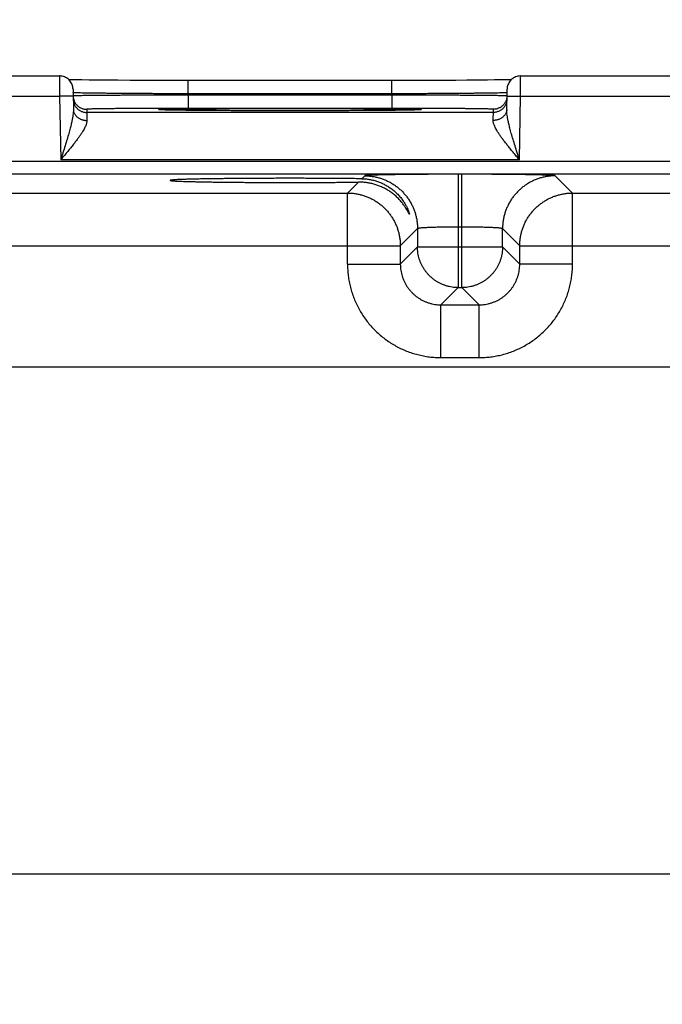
# Model space of a CAD drawing. Header units: inches. Extents: x 0 to 34, y 0 to 22.
# Tile 63 of 81: x 21.6 to 22.6, y 17.4 to 18.9. Entities that reach past the tile are written whole.
import ezdxf

# ---------------------------------------------------------------- set-up
doc = ezdxf.new("R2010")
doc.units = ezdxf.units.IN
doc.header["$LTSCALE"] = 1.87
doc.header["$MEASUREMENT"] = 0
doc.layers.get('0').update_dxf_attribs({"linetype": 'CONTINUOUS'})
doc.layers.add('DIMENSIONS', color=7, linetype='CONTINUOUS')
doc.styles.get("Standard").update_dxf_attribs({"font": 'txt', "width": 0.8})
doc.dimstyles.new('DIMSTYLE_1', dxfattribs={"dimtxt": 0.125, "dimasz": 0.18, "dimexe": 0.18, "dimexo": 0.0625, "dimgap": 0.09, "dimtad": 0, "dimtih": 1, "dimtoh": 1, "dimdec": 3, "dimzin": 4, "dimdsep": 46, "dimtxsty": 'STANDARD', "dimblk": '_FILLED', "dimblk1": '_FILLED', "dimblk2": '_FILLED', "dimcen": 0.09, "dimadec": 0, "dimazin": 0, "dimtp": 0.01, "dimtm": 0.01, "dimtfac": 1, "dimtdec": 3, "dimtofl": 0, "dimtmove": 0, "dimatfit": 3, "dimldrblk": '_FILLED', "dimfxl": 1, "dimtolj": 1, "dimtzin": 4, "dimarcsym": 0})

# ---------------------------------------------------------------- blocks, each defined once
blk = doc.blocks.new('_FILLED')
at = {"color": 0, "linetype": 'BYBLOCK'}
blk.add_solid([(0, 0), (-1, 0.1736), (-1, -0.1736)], dxfattribs=at)
blk = doc.blocks.new('*D12')
at = {"layer": 'DIMENSIONS', "color": 2, "linetype": 'CONTINUOUS'}
for p, q in [((17.3743, 17.4191), (17.3743, 20.4151)), ((23.8743, 17.4191), (23.8743, 20.4151)), ((17.3743, 20.2901), (19.9587, 20.2901)), ((23.8743, 20.2901), (21.4087, 20.2901))]:
    blk.add_line(p, q, dxfattribs=at)
at = {"layer": 'DIMENSIONS', "color": 2, "linetype": 'CONTINUOUS', "xscale": 0.18, "yscale": 0.18, "zscale": 0.18, "rotation": 180}
blk.add_blockref('_FILLED', (17.3743, 20.2901), dxfattribs=at)
at = {"layer": 'DIMENSIONS', "color": 2, "linetype": 'CONTINUOUS', "xscale": 0.18, "yscale": 0.18, "zscale": 0.18}
blk.add_blockref('_FILLED', (23.8743, 20.2901), dxfattribs=at)
at = {"layer": 'DIMENSIONS', "color": 2, "linetype": 'CONTINUOUS', "width": 0.8}
for s, p in [('6.500', (20.0212, 20.2276)), ('[', (20.6462, 20.2276)), ('165.1', (20.7462, 20.2276)), (']', (21.2462, 20.2276))]:
    blk.add_text(s, height=0.125, dxfattribs=at).set_placement(p)

msp = doc.modelspace()

# ---------------------------------------------------------------- linework, layer by layer
at = {"color": 7, "linetype": 'CONTINUOUS'}
for p, q in [((21.4208, 18.7898), (21.6698, 18.7898)), ((21.687, 18.7841), (21.6837, 18.7842)), ((21.6939, 18.784), (21.687, 18.7841)), ((21.7027, 18.7838), (21.6939, 18.784)), ((21.7136, 18.7837), (21.7027, 18.7838)), ((21.727, 18.7836), (21.7136, 18.7837)), ((21.7403, 18.7835), (21.727, 18.7836)), ((21.7558, 18.7834), (21.7403, 18.7835)), ((21.774, 18.7833), (21.7558, 18.7834)), ((21.7952, 18.7832), (21.774, 18.7833)), ((21.8145, 18.7832), (21.7952, 18.7832)), ((21.8362, 18.7831), (21.8145, 18.7832)), ((21.8599, 18.7831), (21.8362, 18.7831)), ((22.175, 18.7831), (21.8599, 18.7831)), ((21.8599, 18.7635), (21.8599, 18.7831)), ((22.1607, 18.7635), (22.1607, 18.7831)), ((22.1956, 18.7831), (22.175, 18.7831)), ((22.2141, 18.7832), (22.1956, 18.7831)), ((22.236, 18.7833), (22.2141, 18.7832)), ((22.2549, 18.7833), (22.236, 18.7833)), ((22.2712, 18.7834), (22.2549, 18.7833)), ((22.2882, 18.7835), (22.2712, 18.7834)), ((22.3016, 18.7837), (22.2882, 18.7835)), ((22.3124, 18.7838), (22.3016, 18.7837)), ((22.3227, 18.7839), (22.3124, 18.7838)), ((22.3307, 18.784), (22.3227, 18.7839)), ((22.3369, 18.7842), (22.3307, 18.784)), ((22.3508, 18.7898), (22.5998, 18.7898)), ((21.6898, 18.7701), (21.6903, 18.7404)), ((22.3303, 18.7404), (22.3308, 18.7701)), ((21.4206, 18.7598), (21.67, 18.7598)), ((21.69, 18.7601), (21.67, 18.7598)), ((21.67, 18.7598), (21.6716, 18.6659)), ((22.1607, 18.7635), (21.8599, 18.7635)), ((21.8599, 18.7635), (21.8599, 18.7615)), ((22.1607, 18.7615), (21.8599, 18.7615)), ((21.8599, 18.7615), (21.8599, 18.7419)), ((22.1607, 18.7635), (22.1607, 18.7615)), ((22.1607, 18.7615), (22.1607, 18.7419)), ((22.3306, 18.7601), (22.3506, 18.7598)), ((22.349, 18.6659), (22.3506, 18.7598)), ((22.3506, 18.7598), (22.6, 18.7598)), ((21.71, 18.7406), (21.71, 18.7359)), ((21.8197, 18.7398), (21.8193, 18.7398)), ((21.8201, 18.7397), (21.8197, 18.7398)), ((21.8207, 18.7397), (21.8201, 18.7397)), ((21.8218, 18.7397), (21.8207, 18.7397)), ((21.8231, 18.7396), (21.8218, 18.7397)), ((21.8249, 18.7396), (21.8231, 18.7396)), ((21.8279, 18.7395), (21.8249, 18.7396)), ((21.8328, 18.7394), (21.8279, 18.7395)), ((21.8391, 18.7393), (21.8328, 18.7394)), ((22.1607, 18.7419), (21.8599, 18.7419)), ((22.1885, 18.7394), (22.1825, 18.7393)), ((22.1931, 18.7395), (22.1885, 18.7394)), ((22.1959, 18.7396), (22.1931, 18.7395)), ((22.1976, 18.7396), (22.1959, 18.7396)), ((22.199, 18.7397), (22.1976, 18.7396)), ((22.1995, 18.7397), (22.199, 18.7397)), ((22.2003, 18.7397), (22.1995, 18.7397)), ((22.2007, 18.7397), (22.2003, 18.7397)), ((22.2011, 18.7398), (22.2007, 18.7397)), ((22.2013, 18.7398), (22.2011, 18.7398)), ((22.2016, 18.7398), (22.2013, 18.7398)), ((22.3105, 18.7359), (22.3106, 18.7406)), ((22.3105, 18.7359), (21.71, 18.7359)), ((21.8469, 18.7391), (21.8391, 18.7393)), ((21.8564, 18.739), (21.8469, 18.7391)), ((21.8678, 18.7389), (21.8564, 18.739)), ((21.8815, 18.7388), (21.8678, 18.7389)), ((21.8982, 18.7387), (21.8815, 18.7388)), ((21.9146, 18.7386), (21.8982, 18.7387)), ((21.9349, 18.7385), (21.9146, 18.7386)), ((21.9533, 18.7384), (21.9349, 18.7385)), ((21.9749, 18.7384), (21.9533, 18.7384)), ((22.001, 18.7384), (21.9749, 18.7384)), ((22.0232, 18.7384), (22.001, 18.7384)), ((22.0475, 18.7384), (22.0232, 18.7384)), ((22.0689, 18.7384), (22.0475, 18.7384)), ((22.0877, 18.7385), (22.0689, 18.7384)), ((22.1082, 18.7386), (22.0877, 18.7385)), ((22.1254, 18.7387), (22.1082, 18.7386)), ((22.1418, 18.7388), (22.1254, 18.7387)), ((22.1551, 18.7389), (22.1418, 18.7388)), ((22.166, 18.739), (22.1551, 18.7389)), ((22.1751, 18.7392), (22.166, 18.739)), ((22.1825, 18.7393), (22.1751, 18.7392)), ((24.319, 18.6637), (16.9286, 18.6637)), ((22.349, 18.6659), (21.6716, 18.6659)), ((24.319, 18.6447), (16.9286, 18.6447)), ((22.1205, 18.6423), (22.1163, 18.638)), ((22.2641, 18.6446), (22.2585, 18.6446)), ((22.2585, 18.6446), (22.2585, 18.4773)), ((22.2641, 18.4773), (22.2641, 18.6446)), ((22.4274, 18.6169), (22.402, 18.6423)), ((22.1113, 18.633), (22.0952, 18.6169)), ((21.4974, 18.6169), (22.0952, 18.6169)), ((22.0952, 18.5119), (22.0952, 18.6169)), ((22.4274, 18.6169), (23.0252, 18.6169)), ((22.4274, 18.5119), (22.4274, 18.6169)), ((22.2641, 18.5667), (22.2585, 18.5667)), ((22.1985, 18.5643), (22.1731, 18.5389)), ((22.1985, 18.5643), (22.1985, 18.5373)), ((22.3241, 18.5373), (22.3241, 18.5643)), ((22.3494, 18.5389), (22.3241, 18.5643)), ((21.4194, 18.5389), (22.1731, 18.5389)), ((22.1731, 18.5389), (22.1731, 18.5119)), ((22.1985, 18.5373), (22.1731, 18.5119)), ((22.1985, 18.5373), (22.3241, 18.5373)), ((22.3241, 18.5373), (22.3494, 18.5119)), ((22.3494, 18.5389), (23.1031, 18.5389)), ((22.3494, 18.5119), (22.3494, 18.5389)), ((22.0952, 18.5119), (22.1731, 18.5119)), ((22.4274, 18.5119), (22.3494, 18.5119)), ((22.2585, 18.4773), (22.2331, 18.4519)), ((22.2585, 18.4773), (22.2641, 18.4773)), ((22.2641, 18.4773), (22.2894, 18.4519)), ((22.2331, 18.4519), (22.2894, 18.4519)), ((22.2331, 18.3739), (22.2331, 18.4519)), ((22.2894, 18.3739), (22.2894, 18.4519)), ((22.2331, 18.3739), (22.2894, 18.3739)), ((24.1536, 18.3596), (17.067, 18.3596)), ((17.067, 17.6115), (24.1536, 17.6115))]:
    msp.add_line(p, q, dxfattribs=at)
for points in [[(21.6898, 18.7701), (21.6897, 18.7718), (21.6895, 18.7735), (21.6891, 18.7751), (21.6886, 18.7767), (21.6879, 18.7783), (21.6871, 18.7798), (21.6862, 18.7812), (21.6852, 18.7825), (21.6841, 18.7838), (21.6829, 18.7849), (21.6816, 18.786), (21.6802, 18.7869), (21.6787, 18.7877), (21.6772, 18.7884), (21.6756, 18.7889), (21.674, 18.7894), (21.6723, 18.7896), (21.6706, 18.7898), (21.6698, 18.7898)], [(22.3508, 18.7898), (22.3499, 18.7898), (22.3483, 18.7896), (22.3466, 18.7894), (22.345, 18.7889), (22.3434, 18.7884), (22.3419, 18.7877), (22.3404, 18.7869), (22.339, 18.786), (22.3377, 18.7849), (22.3365, 18.7838), (22.3353, 18.7825), (22.3343, 18.7812), (22.3334, 18.7798), (22.3327, 18.7783), (22.332, 18.7767), (22.3315, 18.7751), (22.3311, 18.7735), (22.3309, 18.7718), (22.3308, 18.7701)], [(21.8193, 18.7398), (21.8191, 18.7398), (21.819, 18.7398), (21.8189, 18.7398), (21.8188, 18.7398), (21.8188, 18.7398), (21.8188, 18.7398)], [(22.2018, 18.7398), (22.2017, 18.7398), (22.2017, 18.7398), (22.2016, 18.7398), (22.2016, 18.7398)]]:
    msp.add_lwpolyline(points, dxfattribs=at)
for points, knots in [([(21.6698, 18.7898), (21.6698, 18.7898), (21.6698, 18.7895), (21.6698, 18.7893), (21.6698, 18.7886), (21.6698, 18.7878), (21.6698, 18.7866), (21.6698, 18.7853), (21.6698, 18.7837), (21.6698, 18.782), (21.6699, 18.78), (21.6699, 18.7779), (21.6699, 18.7756), (21.6699, 18.7732), (21.6699, 18.7706), (21.6699, 18.768), (21.6699, 18.7653), (21.67, 18.7626), (21.67, 18.7607), (21.67, 18.7598)], [0, 0, 0, 0, 0.002904, 0.015031, 0.035669, 0.06464, 0.101695, 0.146512, 0.198702, 0.257819, 0.323348, 0.394718, 0.471297, 0.552399, 0.637299, 0.725262, 0.815538, 0.90737, 1, 1, 1, 1]), ([(22.3506, 18.7598), (22.3506, 18.7607), (22.3506, 18.7626), (22.3506, 18.7653), (22.3506, 18.768), (22.3507, 18.7706), (22.3507, 18.7732), (22.3507, 18.7756), (22.3507, 18.7779), (22.3507, 18.78), (22.3507, 18.782), (22.3507, 18.7837), (22.3507, 18.7853), (22.3508, 18.7866), (22.3508, 18.7878), (22.3508, 18.7886), (22.3508, 18.7893), (22.3508, 18.7895), (22.3508, 18.7898), (22.3508, 18.7898)], [0, 0, 0, 0, 0.09263, 0.184463, 0.274738, 0.362701, 0.447601, 0.528703, 0.605282, 0.676652, 0.742181, 0.801298, 0.853488, 0.898305, 0.93536, 0.964331, 0.984969, 0.997096, 1, 1, 1, 1]), ([(21.69, 18.7601), (21.69, 18.7595), (21.6901, 18.7583), (21.6903, 18.7568), (21.6905, 18.7559), (21.6906, 18.7557)], [0, 0, 0, 0, 0.41218, 0.843207, 1, 1, 1, 1]), ([(21.6901, 18.7555), (21.6901, 18.7549), (21.6901, 18.7536), (21.6905, 18.7517), (21.691, 18.7498), (21.6916, 18.748), (21.6925, 18.7462), (21.6935, 18.7446), (21.6947, 18.743), (21.696, 18.7416), (21.6975, 18.7403), (21.699, 18.7392), (21.7007, 18.7382), (21.7025, 18.7374), (21.7043, 18.7367), (21.7062, 18.7362), (21.7081, 18.736), (21.7094, 18.7359), (21.71, 18.7359)], [0, 0, 0, 0, 0.062499, 0.124998, 0.187497, 0.249996, 0.312495, 0.374995, 0.437494, 0.499994, 0.562494, 0.624995, 0.687495, 0.749996, 0.812497, 0.874998, 0.937499, 1, 1, 1, 1]), ([(21.8599, 18.7635), (21.8565, 18.7635), (21.8496, 18.7635), (21.8394, 18.7635), (21.8293, 18.7635), (21.8192, 18.7636), (21.8093, 18.7636), (21.7996, 18.7637), (21.7902, 18.7637), (21.781, 18.7638), (21.772, 18.7638), (21.7634, 18.7639), (21.7552, 18.764), (21.7473, 18.764), (21.7398, 18.7641), (21.7328, 18.7642), (21.7262, 18.7642), (21.7202, 18.7643), (21.7146, 18.7644), (21.7096, 18.7645), (21.7051, 18.7645), (21.7011, 18.7646), (21.6978, 18.7647), (21.695, 18.7648), (21.6929, 18.7649), (21.6912, 18.7649), (21.6906, 18.7651), (21.6902, 18.765)], [0, 0, 0, 0, 0.060524, 0.120831, 0.180689, 0.239881, 0.298189, 0.3554, 0.411303, 0.465692, 0.518371, 0.569149, 0.617844, 0.664285, 0.708305, 0.749747, 0.788463, 0.824312, 0.857164, 0.886898, 0.913404, 0.936583, 0.956349, 0.972626, 0.985355, 0.994489, 1, 1, 1, 1]), ([(21.8599, 18.7615), (21.8565, 18.7615), (21.8497, 18.7615), (21.8394, 18.7615), (21.8293, 18.7615), (21.8193, 18.7614), (21.8094, 18.7614), (21.7997, 18.7614), (21.7902, 18.7613), (21.781, 18.7613), (21.7721, 18.7612), (21.7635, 18.7612), (21.7552, 18.7611), (21.7474, 18.7611), (21.7399, 18.761), (21.7329, 18.761), (21.7263, 18.7609), (21.7202, 18.7608), (21.7147, 18.7608), (21.7096, 18.7607), (21.7051, 18.7607), (21.7012, 18.7606), (21.6979, 18.7605), (21.6951, 18.7605), (21.693, 18.7604), (21.6913, 18.7604), (21.6907, 18.7602), (21.6903, 18.7603)], [0, 0, 0, 0, 0.060532, 0.120843, 0.180702, 0.239888, 0.298191, 0.355402, 0.411312, 0.465713, 0.518399, 0.569182, 0.617882, 0.664328, 0.708356, 0.749806, 0.788526, 0.824377, 0.857231, 0.886966, 0.913473, 0.936649, 0.956406, 0.972673, 0.985389, 0.994509, 1, 1, 1, 1]), ([(21.6906, 18.7557), (21.6907, 18.7553), (21.691, 18.7543), (21.6916, 18.7527), (21.6924, 18.7509), (21.6934, 18.7493), (21.6946, 18.7477), (21.6959, 18.7463), (21.6974, 18.745), (21.6989, 18.7438), (21.7006, 18.7429), (21.7024, 18.742), (21.7042, 18.7414), (21.7061, 18.7409), (21.708, 18.7406), (21.7093, 18.7406), (21.71, 18.7406)], [0, 0, 0, 0, 0.046657, 0.119989, 0.193322, 0.266656, 0.339989, 0.413323, 0.486657, 0.559991, 0.633325, 0.70666, 0.779995, 0.85333, 0.926665, 1, 1, 1, 1]), ([(22.3304, 18.765), (22.33, 18.7651), (22.3293, 18.7649), (22.3277, 18.7649), (22.3256, 18.7648), (22.3228, 18.7647), (22.3194, 18.7646), (22.3155, 18.7645), (22.311, 18.7645), (22.306, 18.7644), (22.3004, 18.7643), (22.2943, 18.7642), (22.2878, 18.7642), (22.2808, 18.7641), (22.2733, 18.764), (22.2654, 18.764), (22.2572, 18.7639), (22.2486, 18.7638), (22.2396, 18.7638), (22.2304, 18.7637), (22.2209, 18.7637), (22.2112, 18.7636), (22.2013, 18.7636), (22.1913, 18.7635), (22.1812, 18.7635), (22.1709, 18.7635), (22.1641, 18.7635), (22.1607, 18.7635)], [0, 0, 0, 0, 0.00551, 0.014643, 0.027369, 0.043642, 0.063401, 0.086573, 0.11307, 0.142794, 0.175635, 0.211472, 0.250178, 0.291613, 0.33563, 0.382072, 0.430773, 0.481559, 0.534247, 0.588646, 0.644559, 0.701779, 0.760097, 0.819297, 0.879162, 0.939473, 1, 1, 1, 1]), ([(22.3303, 18.7603), (22.3299, 18.7602), (22.3292, 18.7604), (22.3276, 18.7604), (22.3255, 18.7605), (22.3227, 18.7605), (22.3194, 18.7606), (22.3154, 18.7607), (22.3109, 18.7607), (22.3059, 18.7608), (22.3003, 18.7608), (22.2943, 18.7609), (22.2877, 18.761), (22.2807, 18.761), (22.2732, 18.7611), (22.2654, 18.7611), (22.2571, 18.7612), (22.2485, 18.7612), (22.2396, 18.7613), (22.2304, 18.7613), (22.2209, 18.7614), (22.2112, 18.7614), (22.2013, 18.7614), (22.1913, 18.7615), (22.1811, 18.7615), (22.1709, 18.7615), (22.1641, 18.7615), (22.1607, 18.7615)], [0, 0, 0, 0, 0.00549, 0.014609, 0.027322, 0.043584, 0.063336, 0.086505, 0.113004, 0.14273, 0.175571, 0.211411, 0.250121, 0.291563, 0.335589, 0.382037, 0.430743, 0.481534, 0.53423, 0.588639, 0.644558, 0.701777, 0.760089, 0.819284, 0.87915, 0.939466, 1, 1, 1, 1]), ([(22.3305, 18.7555), (22.3305, 18.7549), (22.3304, 18.7536), (22.3301, 18.7517), (22.3296, 18.7498), (22.3289, 18.748), (22.3281, 18.7462), (22.3271, 18.7446), (22.3259, 18.743), (22.3246, 18.7416), (22.3231, 18.7403), (22.3215, 18.7392), (22.3199, 18.7382), (22.3181, 18.7374), (22.3163, 18.7367), (22.3144, 18.7362), (22.3125, 18.736), (22.3112, 18.7359), (22.3105, 18.7359)], [0, 0, 0, 0, 0.062499, 0.124998, 0.187497, 0.249996, 0.312495, 0.374995, 0.437494, 0.499994, 0.562494, 0.624995, 0.687495, 0.749996, 0.812497, 0.874998, 0.937499, 1, 1, 1, 1]), ([(22.33, 18.7557), (22.3299, 18.7553), (22.3296, 18.7543), (22.329, 18.7527), (22.3282, 18.7509), (22.3271, 18.7493), (22.326, 18.7477), (22.3246, 18.7463), (22.3232, 18.745), (22.3216, 18.7438), (22.32, 18.7429), (22.3182, 18.742), (22.3164, 18.7414), (22.3145, 18.7409), (22.3125, 18.7406), (22.3113, 18.7406), (22.3106, 18.7406)], [0, 0, 0, 0, 0.046657, 0.119989, 0.193322, 0.266656, 0.339989, 0.413323, 0.486657, 0.559991, 0.633325, 0.70666, 0.779995, 0.85333, 0.926665, 1, 1, 1, 1]), ([(22.3306, 18.7601), (22.3306, 18.7595), (22.3305, 18.7583), (22.3303, 18.7568), (22.3301, 18.7559), (22.33, 18.7557)], [0, 0, 0, 0, 0.41218, 0.843207, 1, 1, 1, 1]), ([(21.6903, 18.7404), (21.6903, 18.7394), (21.6903, 18.7372), (21.69, 18.7336), (21.6894, 18.7294), (21.6885, 18.7244), (21.6872, 18.7187), (21.6855, 18.7121), (21.6835, 18.7044), (21.681, 18.6958), (21.6781, 18.6864), (21.6749, 18.6763), (21.6727, 18.6694), (21.6716, 18.6659)], [0, 0, 0, 0, 0.039112, 0.085537, 0.140434, 0.205025, 0.280685, 0.369006, 0.471614, 0.588736, 0.718324, 0.856765, 1, 1, 1, 1]), ([(21.6903, 18.7404), (21.6903, 18.7398), (21.6904, 18.7388), (21.6907, 18.7372), (21.6912, 18.7356), (21.6919, 18.7341), (21.6927, 18.7326), (21.6938, 18.7313), (21.6949, 18.73), (21.6963, 18.7288), (21.6977, 18.7277), (21.6993, 18.7268), (21.701, 18.726), (21.7027, 18.7253), (21.7046, 18.7248), (21.7064, 18.7244), (21.7084, 18.7241), (21.7097, 18.7241), (21.7103, 18.7241)], [0, 0, 0, 0, 0.056706, 0.113649, 0.171054, 0.229123, 0.288029, 0.347903, 0.408838, 0.470881, 0.534036, 0.598267, 0.663499, 0.729624, 0.796505, 0.863983, 0.931878, 1, 1, 1, 1]), ([(21.8599, 18.7419), (21.8569, 18.7419), (21.8509, 18.7419), (21.842, 18.7419), (21.833, 18.7419), (21.8242, 18.7419), (21.8155, 18.7418), (21.8069, 18.7418), (21.7985, 18.7418), (21.7904, 18.7417), (21.7825, 18.7417), (21.7749, 18.7417), (21.7676, 18.7416), (21.7606, 18.7416), (21.754, 18.7415), (21.7478, 18.7414), (21.742, 18.7414), (21.7366, 18.7413), (21.7317, 18.7413), (21.7273, 18.7412), (21.7233, 18.7411), (21.7198, 18.741), (21.7169, 18.741), (21.7145, 18.7409), (21.7126, 18.7408), (21.7111, 18.7408), (21.7105, 18.7406), (21.71, 18.7407), (21.71, 18.7406)], [0, 0, 0, 0, 0.059863, 0.119773, 0.179435, 0.238559, 0.296863, 0.354073, 0.40995, 0.464314, 0.516989, 0.567789, 0.616521, 0.66299, 0.707025, 0.748478, 0.787197, 0.823037, 0.855864, 0.885548, 0.911988, 0.935105, 0.954815, 0.971028, 0.983677, 0.992716, 0.998135, 1, 1, 1, 1]), ([(21.8188, 18.7398), (21.8185, 18.7398), (21.8178, 18.7399), (21.8173, 18.7399), (21.8164, 18.74), (21.8173, 18.7402), (21.818, 18.7402), (21.8198, 18.7404), (21.822, 18.7404), (21.8249, 18.7405), (21.8285, 18.7406), (21.8326, 18.7407), (21.8374, 18.7408), (21.8427, 18.7409), (21.8486, 18.741), (21.8551, 18.7411), (21.862, 18.7411), (21.8695, 18.7412), (21.8775, 18.7413), (21.8859, 18.7413), (21.8947, 18.7414), (21.9039, 18.7415), (21.9135, 18.7415), (21.9234, 18.7416), (21.9336, 18.7416), (21.9441, 18.7416), (21.9548, 18.7417), (21.9656, 18.7417), (21.9767, 18.7417), (21.9878, 18.7417), (21.999, 18.7417), (22.0065, 18.7417), (22.0103, 18.7417)], [0, 0, 0, 0, 0.004827, 0.009857, 0.011602, 0.013349, 0.018381, 0.02672, 0.038348, 0.053223, 0.071296, 0.092511, 0.116792, 0.144056, 0.174218, 0.207171, 0.242804, 0.281002, 0.321633, 0.364562, 0.409645, 0.456731, 0.50566, 0.556267, 0.608383, 0.661834, 0.716433, 0.771989, 0.828328, 0.885272, 0.942582, 1, 1, 1, 1]), ([(21.8982, 18.7387), (21.897, 18.7387), (21.8928, 18.7387), (21.8859, 18.7387), (21.8775, 18.7388), (21.8695, 18.7389), (21.862, 18.739), (21.8551, 18.739), (21.8486, 18.7391), (21.8427, 18.7392), (21.8374, 18.7393), (21.8326, 18.7394), (21.8285, 18.7395), (21.8249, 18.7395), (21.822, 18.7396), (21.8201, 18.7397), (21.819, 18.7398), (21.8188, 18.7398)], [0, 0, 0, 0, 0.045863, 0.157182, 0.263181, 0.363503, 0.457819, 0.545803, 0.627163, 0.701634, 0.768952, 0.828899, 0.881278, 0.9259, 0.962624, 0.991332, 1, 1, 1, 1]), ([(22.0103, 18.7417), (22.014, 18.7417), (22.0215, 18.7417), (22.0328, 18.7417), (22.0439, 18.7417), (22.0549, 18.7417), (22.0658, 18.7417), (22.0765, 18.7416), (22.087, 18.7416), (22.0972, 18.7416), (22.1071, 18.7415), (22.1167, 18.7415), (22.1259, 18.7414), (22.1347, 18.7413), (22.1431, 18.7413), (22.1511, 18.7412), (22.1585, 18.7411), (22.1655, 18.7411), (22.172, 18.741), (22.1779, 18.7409), (22.1832, 18.7408), (22.188, 18.7407), (22.1921, 18.7406), (22.1956, 18.7405), (22.1986, 18.7404), (22.2008, 18.7404), (22.2026, 18.7402), (22.2033, 18.7402), (22.2042, 18.74), (22.2033, 18.7399), (22.2027, 18.7399), (22.2021, 18.7398), (22.2018, 18.7398)], [0, 0, 0, 0, 0.057424, 0.114739, 0.171684, 0.228023, 0.283582, 0.338182, 0.391633, 0.44375, 0.494358, 0.543289, 0.590375, 0.635459, 0.678388, 0.719019, 0.757217, 0.79285, 0.825801, 0.855962, 0.883225, 0.907504, 0.928717, 0.946789, 0.961662, 0.973289, 0.981626, 0.986656, 0.988401, 0.990148, 0.99518, 1, 1, 1, 1]), ([(22.2018, 18.7398), (22.2015, 18.7398), (22.2005, 18.7397), (22.1986, 18.7396), (22.1956, 18.7395), (22.1921, 18.7395), (22.188, 18.7394), (22.1832, 18.7393), (22.1779, 18.7392), (22.172, 18.7391), (22.1655, 18.739), (22.1585, 18.739), (22.1511, 18.7389), (22.1431, 18.7388), (22.1347, 18.7387), (22.1277, 18.7387), (22.1236, 18.7387), (22.1223, 18.7387)], [0, 0, 0, 0, 0.008684, 0.037385, 0.0741, 0.118706, 0.171067, 0.230995, 0.298287, 0.37273, 0.454062, 0.54201, 0.636288, 0.736571, 0.842523, 0.953795, 1, 1, 1, 1]), ([(22.3106, 18.7406), (22.3106, 18.7407), (22.31, 18.7406), (22.3094, 18.7408), (22.308, 18.7408), (22.3061, 18.7409), (22.3037, 18.741), (22.3007, 18.741), (22.2973, 18.7411), (22.2933, 18.7412), (22.2889, 18.7413), (22.2839, 18.7413), (22.2786, 18.7414), (22.2728, 18.7414), (22.2666, 18.7415), (22.26, 18.7416), (22.253, 18.7416), (22.2457, 18.7417), (22.2381, 18.7417), (22.2302, 18.7417), (22.2221, 18.7418), (22.2137, 18.7418), (22.2051, 18.7418), (22.1964, 18.7419), (22.1875, 18.7419), (22.1786, 18.7419), (22.1696, 18.7419), (22.1636, 18.7419), (22.1607, 18.7419)], [0, 0, 0, 0, 0.001865, 0.007284, 0.01632, 0.028967, 0.045178, 0.064885, 0.088001, 0.114439, 0.144122, 0.176948, 0.212787, 0.251505, 0.292956, 0.33699, 0.383458, 0.432189, 0.482989, 0.535662, 0.590025, 0.645902, 0.703114, 0.761424, 0.820553, 0.88022, 0.940135, 1, 1, 1, 1]), ([(22.3303, 18.7404), (22.3302, 18.7398), (22.3302, 18.7388), (22.3299, 18.7372), (22.3294, 18.7356), (22.3287, 18.7341), (22.3278, 18.7326), (22.3268, 18.7313), (22.3256, 18.73), (22.3243, 18.7288), (22.3229, 18.7277), (22.3213, 18.7268), (22.3196, 18.726), (22.3178, 18.7253), (22.316, 18.7248), (22.3141, 18.7244), (22.3122, 18.7241), (22.3109, 18.7241), (22.3103, 18.7241)], [0, 0, 0, 0, 0.056705, 0.113647, 0.171051, 0.22912, 0.288025, 0.347899, 0.408834, 0.470877, 0.534032, 0.598263, 0.663495, 0.729621, 0.796503, 0.863981, 0.931877, 1, 1, 1, 1]), ([(22.349, 18.6659), (22.3478, 18.6694), (22.3457, 18.6763), (22.3425, 18.6864), (22.3396, 18.6958), (22.3371, 18.7044), (22.335, 18.7121), (22.3334, 18.7187), (22.3321, 18.7244), (22.3312, 18.7294), (22.3306, 18.7336), (22.3303, 18.7372), (22.3302, 18.7394), (22.3303, 18.7404)], [0, 0, 0, 0, 0.143236, 0.281678, 0.411267, 0.528389, 0.630997, 0.719317, 0.794977, 0.859567, 0.914463, 0.960889, 1, 1, 1, 1]), ([(21.71, 18.7359), (21.71, 18.7358), (21.7101, 18.7355), (21.7101, 18.735), (21.7101, 18.734), (21.7101, 18.7327), (21.7102, 18.731), (21.7102, 18.729), (21.7103, 18.7267), (21.7103, 18.725), (21.7103, 18.7241)], [0, 0, 0, 0, 0.019339, 0.06977, 0.151053, 0.262779, 0.404359, 0.575049, 0.773955, 1, 1, 1, 1]), ([(21.9923, 18.7384), (21.9908, 18.7384), (21.9856, 18.7384), (21.9767, 18.7384), (21.9656, 18.7384), (21.9548, 18.7384), (21.9441, 18.7385), (21.9336, 18.7385), (21.9234, 18.7385), (21.9135, 18.7386), (21.9051, 18.7386), (21.9001, 18.7386), (21.8982, 18.7387)], [0, 0, 0, 0, 0.048209, 0.166793, 0.284115, 0.39981, 0.513511, 0.624817, 0.733347, 0.838734, 0.940628, 1, 1, 1, 1]), ([(22.0103, 18.7383), (22.0065, 18.7383), (22.0005, 18.7383), (21.9946, 18.7384), (21.9923, 18.7384)], [0, 0, 0, 0, 0.626981, 1, 1, 1, 1]), ([(22.1223, 18.7387), (22.1205, 18.7386), (22.1154, 18.7386), (22.1071, 18.7386), (22.0972, 18.7385), (22.087, 18.7385), (22.0765, 18.7385), (22.0658, 18.7384), (22.0549, 18.7384), (22.0439, 18.7384), (22.0327, 18.7384), (22.0232, 18.7384), (22.0174, 18.7383), (22.0154, 18.7383)], [0, 0, 0, 0, 0.051983, 0.141654, 0.234401, 0.329912, 0.427869, 0.52793, 0.629746, 0.732997, 0.837357, 0.942387, 1, 1, 1, 1]), ([(22.3103, 18.7241), (22.3103, 18.725), (22.3103, 18.7267), (22.3104, 18.729), (22.3104, 18.731), (22.3105, 18.7327), (22.3105, 18.734), (22.3105, 18.735), (22.3105, 18.7355), (22.3105, 18.7358), (22.3105, 18.7359)], [0, 0, 0, 0, 0.226044, 0.424944, 0.59563, 0.737211, 0.848939, 0.930226, 0.98066, 1, 1, 1, 1]), ([(21.7103, 18.7241), (21.7103, 18.7236), (21.7103, 18.7224), (21.7099, 18.7206), (21.7094, 18.7186), (21.7086, 18.7164), (21.7074, 18.7139), (21.706, 18.7111), (21.7042, 18.708), (21.702, 18.7046), (21.6995, 18.7009), (21.6965, 18.6968), (21.6931, 18.6923), (21.6894, 18.6875), (21.6853, 18.6824), (21.6809, 18.677), (21.6763, 18.6715), (21.6732, 18.6678), (21.6716, 18.6659)], [0, 0, 0, 0, 0.022828, 0.048471, 0.077659, 0.111102, 0.149467, 0.193425, 0.243603, 0.300567, 0.364765, 0.436482, 0.515732, 0.60223, 0.695269, 0.79367, 0.895798, 1, 1, 1, 1]), ([(22.349, 18.6659), (22.3474, 18.6678), (22.3443, 18.6715), (22.3397, 18.677), (22.3353, 18.6824), (22.3312, 18.6875), (22.3274, 18.6923), (22.3241, 18.6968), (22.3211, 18.7009), (22.3185, 18.7046), (22.3164, 18.708), (22.3146, 18.7111), (22.3131, 18.7139), (22.312, 18.7164), (22.3112, 18.7186), (22.3106, 18.7206), (22.3103, 18.7224), (22.3102, 18.7236), (22.3103, 18.7241)], [0, 0, 0, 0, 0.104202, 0.20633, 0.304731, 0.39777, 0.484268, 0.563518, 0.635235, 0.699433, 0.756396, 0.806575, 0.850533, 0.888898, 0.922341, 0.951529, 0.977172, 1, 1, 1, 1]), ([(22.0103, 18.6387), (22.0068, 18.6387), (21.9998, 18.6387), (21.9894, 18.6386), (21.979, 18.6386), (21.9687, 18.6386), (21.9586, 18.6385), (21.9487, 18.6385), (21.939, 18.6384), (21.9295, 18.6383), (21.9203, 18.6382), (21.9114, 18.6381), (21.9029, 18.638), (21.8948, 18.6379), (21.887, 18.6378), (21.8797, 18.6377), (21.8729, 18.6375), (21.8665, 18.6374), (21.8607, 18.6372), (21.8553, 18.6371), (21.8506, 18.6369), (21.8463, 18.6367), (21.8427, 18.6366), (21.8396, 18.6364), (21.8372, 18.6362), (21.8352, 18.6361), (21.8342, 18.6358), (21.8332, 18.6359), (21.8332, 18.6356), (21.8332, 18.6356)], [0, 0, 0, 0, 0.059187, 0.118214, 0.176773, 0.234723, 0.291891, 0.347978, 0.402862, 0.456367, 0.508215, 0.558305, 0.606462, 0.652438, 0.696153, 0.737441, 0.776097, 0.812059, 0.84518, 0.875299, 0.902372, 0.926283, 0.94692, 0.964256, 0.978213, 0.988735, 0.99582, 0.999479, 1, 1, 1, 1]), ([(22.1163, 18.638), (22.1135, 18.6381), (22.1077, 18.6381), (22.0989, 18.6382), (22.0899, 18.6383), (22.0805, 18.6384), (22.0709, 18.6385), (22.0611, 18.6385), (22.0512, 18.6386), (22.0411, 18.6386), (22.0309, 18.6386), (22.0206, 18.6387), (22.0137, 18.6387), (22.0103, 18.6387)], [0, 0, 0, 0, 0.079732, 0.162644, 0.248323, 0.336607, 0.427164, 0.519585, 0.613722, 0.709152, 0.805512, 0.902622, 1, 1, 1, 1]), ([(22.1163, 18.638), (22.1181, 18.638), (22.1217, 18.6378), (22.1272, 18.6372), (22.1327, 18.6361), (22.1382, 18.6345), (22.1437, 18.6325), (22.1492, 18.63), (22.1545, 18.627), (22.1597, 18.6235), (22.1647, 18.6195), (22.1694, 18.6151), (22.1737, 18.6103), (22.1773, 18.6053), (22.1803, 18.6007), (22.1824, 18.5966), (22.184, 18.5932), (22.1851, 18.5906), (22.1858, 18.5886), (22.1863, 18.5872), (22.1864, 18.5863), (22.1866, 18.5858), (22.1866, 18.5857)], [0, 0, 0, 0, 0.057587, 0.11621, 0.175956, 0.237028, 0.299479, 0.363421, 0.42887, 0.495828, 0.564093, 0.633139, 0.702542, 0.769644, 0.829184, 0.878672, 0.917763, 0.947602, 0.969591, 0.98502, 0.994984, 1, 1, 1, 1]), ([(22.2585, 18.6446), (22.2557, 18.6446), (22.25, 18.6446), (22.2415, 18.6446), (22.2331, 18.6446), (22.2247, 18.6446), (22.2164, 18.6445), (22.2083, 18.6445), (22.2005, 18.6444), (22.1928, 18.6444), (22.1854, 18.6443), (22.1783, 18.6442), (22.1715, 18.6441), (22.165, 18.644), (22.1589, 18.6439), (22.1532, 18.6438), (22.1478, 18.6437), (22.1429, 18.6436), (22.1385, 18.6434), (22.1345, 18.6433), (22.131, 18.6432), (22.128, 18.643), (22.1255, 18.6429), (22.1235, 18.6427), (22.122, 18.6426), (22.1211, 18.6425), (22.1206, 18.6424), (22.1205, 18.6423)], [0, 0, 0, 0, 0.061577, 0.123203, 0.184555, 0.245313, 0.305156, 0.363775, 0.420931, 0.476442, 0.530133, 0.581796, 0.631211, 0.678179, 0.722523, 0.764075, 0.802684, 0.838187, 0.870435, 0.899316, 0.924732, 0.946591, 0.964805, 0.97928, 0.989959, 0.99684, 1, 1, 1, 1]), ([(22.1205, 18.6423), (22.1224, 18.6423), (22.1261, 18.6421), (22.1316, 18.6416), (22.1371, 18.6406), (22.1425, 18.6392), (22.1478, 18.6374), (22.1529, 18.6353), (22.1579, 18.6328), (22.1627, 18.6299), (22.1673, 18.6268), (22.1716, 18.6233), (22.1757, 18.6195), (22.1795, 18.6154), (22.183, 18.6111), (22.1862, 18.6065), (22.189, 18.6017), (22.1915, 18.5967), (22.1936, 18.5916), (22.1954, 18.5863), (22.1968, 18.5809), (22.1978, 18.5754), (22.1984, 18.5699), (22.1985, 18.5661), (22.1985, 18.5643)], [0, 0, 0, 0, 0.045451, 0.090902, 0.136355, 0.181809, 0.227263, 0.272718, 0.318174, 0.36363, 0.409087, 0.454544, 0.500001, 0.545458, 0.590915, 0.636372, 0.681828, 0.727283, 0.772738, 0.818192, 0.863646, 0.909098, 0.95455, 1, 1, 1, 1]), ([(22.402, 18.6423), (22.4019, 18.6424), (22.4014, 18.6425), (22.4005, 18.6426), (22.3991, 18.6427), (22.3971, 18.6429), (22.3946, 18.643), (22.3916, 18.6432), (22.388, 18.6433), (22.3841, 18.6434), (22.3796, 18.6436), (22.3747, 18.6437), (22.3694, 18.6438), (22.3637, 18.6439), (22.3576, 18.644), (22.3511, 18.6441), (22.3443, 18.6442), (22.3372, 18.6443), (22.3298, 18.6444), (22.3221, 18.6444), (22.3142, 18.6445), (22.3061, 18.6445), (22.2979, 18.6446), (22.2895, 18.6446), (22.2811, 18.6446), (22.2726, 18.6446), (22.2669, 18.6446), (22.2641, 18.6446)], [0, 0, 0, 0, 0.00316, 0.010041, 0.02072, 0.035195, 0.053408, 0.075268, 0.100684, 0.129565, 0.161813, 0.197316, 0.235924, 0.277477, 0.321821, 0.368789, 0.418204, 0.469867, 0.523558, 0.579069, 0.636225, 0.694844, 0.754687, 0.815444, 0.876797, 0.938423, 1, 1, 1, 1]), ([(22.402, 18.6423), (22.4002, 18.6423), (22.3965, 18.6421), (22.3909, 18.6416), (22.3855, 18.6406), (22.3801, 18.6392), (22.3748, 18.6374), (22.3696, 18.6353), (22.3646, 18.6328), (22.3599, 18.6299), (22.3553, 18.6268), (22.3509, 18.6233), (22.3469, 18.6195), (22.3431, 18.6154), (22.3396, 18.6111), (22.3364, 18.6065), (22.3335, 18.6017), (22.3311, 18.5967), (22.3289, 18.5916), (22.3272, 18.5863), (22.3258, 18.5809), (22.3248, 18.5754), (22.3242, 18.5699), (22.3241, 18.5661), (22.3241, 18.5643)], [0, 0, 0, 0, 0.045451, 0.090902, 0.136355, 0.181809, 0.227263, 0.272718, 0.318174, 0.36363, 0.409087, 0.454544, 0.500001, 0.545458, 0.590915, 0.636372, 0.681828, 0.727283, 0.772738, 0.818192, 0.863646, 0.909098, 0.95455, 1, 1, 1, 1]), ([(21.8332, 18.6356), (21.8332, 18.6355), (21.8332, 18.6353), (21.8342, 18.6353), (21.8352, 18.635), (21.8372, 18.6349), (21.8396, 18.6347), (21.8427, 18.6346), (21.8463, 18.6344), (21.8506, 18.6342), (21.8553, 18.6341), (21.8607, 18.6339), (21.8665, 18.6338), (21.8729, 18.6336), (21.8797, 18.6335), (21.887, 18.6333), (21.8948, 18.6332), (21.9029, 18.6331), (21.9114, 18.633), (21.9203, 18.6329), (21.9295, 18.6328), (21.939, 18.6327), (21.9487, 18.6327), (21.9586, 18.6326), (21.9687, 18.6326), (21.979, 18.6325), (21.9894, 18.6325), (21.9998, 18.6325), (22.0068, 18.6325), (22.0103, 18.6325)], [0, 0, 0, 0, 0.000512, 0.004172, 0.011256, 0.021778, 0.035735, 0.053072, 0.073709, 0.09762, 0.124693, 0.154813, 0.187934, 0.223896, 0.262552, 0.303841, 0.347556, 0.393533, 0.44169, 0.491781, 0.543629, 0.597134, 0.65202, 0.708107, 0.765275, 0.823225, 0.881785, 0.940813, 1, 1, 1, 1]), ([(22.0103, 18.6325), (22.0135, 18.6325), (22.02, 18.6325), (22.0298, 18.6325), (22.0394, 18.6325), (22.049, 18.6325), (22.0585, 18.6326), (22.0678, 18.6326), (22.0769, 18.6327), (22.0858, 18.6328), (22.0945, 18.6328), (22.103, 18.6329), (22.1085, 18.633), (22.1113, 18.633)], [0, 0, 0, 0, 0.096663, 0.193088, 0.288847, 0.38378, 0.477565, 0.569825, 0.660426, 0.749004, 0.835261, 0.91905, 1, 1, 1, 1]), ([(22.1866, 18.5857), (22.1866, 18.5857), (22.1865, 18.5856), (22.1864, 18.5855), (22.1861, 18.5861), (22.1857, 18.5866), (22.1851, 18.5879), (22.1841, 18.5896), (22.1828, 18.592), (22.181, 18.5951), (22.1785, 18.5988), (22.1753, 18.6031), (22.1713, 18.6077), (22.1668, 18.6122), (22.1618, 18.6163), (22.1565, 18.62), (22.1511, 18.6233), (22.1454, 18.626), (22.1397, 18.6283), (22.134, 18.6301), (22.1283, 18.6315), (22.1226, 18.6324), (22.1169, 18.633), (22.1131, 18.633), (22.1113, 18.633)], [0, 0, 0, 0, 0.000212, 0.001587, 0.00569, 0.01445, 0.02865, 0.049286, 0.077641, 0.115127, 0.162895, 0.220827, 0.286624, 0.355176, 0.424121, 0.492711, 0.560368, 0.626845, 0.692067, 0.755992, 0.818686, 0.88016, 0.940581, 1, 1, 1, 1]), ([(22.0952, 18.6169), (22.097, 18.6169), (22.1007, 18.6168), (22.1063, 18.6162), (22.1118, 18.6152), (22.1172, 18.6138), (22.1225, 18.612), (22.1276, 18.6099), (22.1326, 18.6074), (22.1374, 18.6046), (22.142, 18.6014), (22.1463, 18.5979), (22.1504, 18.5941), (22.1542, 18.59), (22.1577, 18.5856), (22.1608, 18.5811), (22.1637, 18.5763), (22.1662, 18.5713), (22.1683, 18.5661), (22.1701, 18.5608), (22.1714, 18.5554), (22.1724, 18.55), (22.173, 18.5445), (22.1731, 18.5408), (22.1731, 18.5389)], [0, 0, 0, 0, 0.045491, 0.090985, 0.136481, 0.181978, 0.227475, 0.272973, 0.318469, 0.363964, 0.409462, 0.454966, 0.50047, 0.545964, 0.591449, 0.636923, 0.682397, 0.727899, 0.773428, 0.81891, 0.864298, 0.909582, 0.954794, 1, 1, 1, 1]), ([(22.3494, 18.5389), (22.3494, 18.5408), (22.3496, 18.5445), (22.3502, 18.55), (22.3512, 18.5555), (22.3525, 18.5609), (22.3543, 18.5662), (22.3564, 18.5714), (22.3589, 18.5764), (22.3618, 18.5812), (22.365, 18.5857), (22.3685, 18.5901), (22.3723, 18.5942), (22.3764, 18.5979), (22.3807, 18.6014), (22.3853, 18.6046), (22.3901, 18.6075), (22.3951, 18.61), (22.4002, 18.6121), (22.4055, 18.6138), (22.4109, 18.6152), (22.4164, 18.6162), (22.4219, 18.6168), (22.4256, 18.6169), (22.4274, 18.6169)], [0, 0, 0, 0, 0.045491, 0.090985, 0.136481, 0.181978, 0.227475, 0.272973, 0.318469, 0.363964, 0.409462, 0.454966, 0.50047, 0.545964, 0.591449, 0.636923, 0.682397, 0.727899, 0.773428, 0.81891, 0.864298, 0.909582, 0.954794, 1, 1, 1, 1]), ([(22.2585, 18.5667), (22.257, 18.5667), (22.2539, 18.5667), (22.2492, 18.5666), (22.2447, 18.5666), (22.2402, 18.5665), (22.2358, 18.5665), (22.2316, 18.5664), (22.2275, 18.5663), (22.2237, 18.5662), (22.22, 18.5661), (22.2165, 18.566), (22.2134, 18.5658), (22.2104, 18.5657), (22.2078, 18.5655), (22.2055, 18.5654), (22.2035, 18.5652), (22.2018, 18.565), (22.2005, 18.5649), (22.1995, 18.5647), (22.1989, 18.5645), (22.1986, 18.5644), (22.1985, 18.5643)], [0, 0, 0, 0, 0.077361, 0.154257, 0.230227, 0.304817, 0.377578, 0.44807, 0.515871, 0.580574, 0.641791, 0.699152, 0.752312, 0.800954, 0.844784, 0.883543, 0.917, 0.944963, 0.967278, 0.983843, 0.994646, 1, 1, 1, 1]), ([(22.3241, 18.5643), (22.324, 18.5644), (22.3237, 18.5645), (22.3231, 18.5647), (22.3221, 18.5649), (22.3208, 18.565), (22.3191, 18.5652), (22.3171, 18.5654), (22.3148, 18.5655), (22.3121, 18.5657), (22.3092, 18.5658), (22.306, 18.566), (22.3026, 18.5661), (22.2989, 18.5662), (22.295, 18.5663), (22.291, 18.5664), (22.2867, 18.5665), (22.2824, 18.5665), (22.2779, 18.5666), (22.2733, 18.5666), (22.2687, 18.5667), (22.2656, 18.5667), (22.2641, 18.5667)], [0, 0, 0, 0, 0.005354, 0.016157, 0.032722, 0.055037, 0.083, 0.116457, 0.155216, 0.199046, 0.247688, 0.300848, 0.358209, 0.419426, 0.484129, 0.55193, 0.622422, 0.695183, 0.769773, 0.845743, 0.922639, 1, 1, 1, 1]), ([(22.2585, 18.4773), (22.257, 18.4773), (22.254, 18.4774), (22.2496, 18.4779), (22.2452, 18.4787), (22.2409, 18.4799), (22.2366, 18.4814), (22.2325, 18.4832), (22.2285, 18.4853), (22.2247, 18.4876), (22.2211, 18.4903), (22.2177, 18.4932), (22.2145, 18.4964), (22.2116, 18.4998), (22.2089, 18.5034), (22.2065, 18.5072), (22.2044, 18.5112), (22.2026, 18.5153), (22.2011, 18.5196), (22.2, 18.5239), (22.1991, 18.5283), (22.1986, 18.5328), (22.1985, 18.5358), (22.1985, 18.5373)], [0, 0, 0, 0, 0.047358, 0.094727, 0.14218, 0.189747, 0.237411, 0.285107, 0.332762, 0.380399, 0.428044, 0.475698, 0.523365, 0.571037, 0.618704, 0.666366, 0.714028, 0.761692, 0.809356, 0.85702, 0.904682, 0.952343, 1, 1, 1, 1]), ([(22.3241, 18.5373), (22.3241, 18.5358), (22.3239, 18.5328), (22.3234, 18.5284), (22.3226, 18.524), (22.3215, 18.5196), (22.32, 18.5154), (22.3182, 18.5113), (22.3161, 18.5073), (22.3137, 18.5035), (22.311, 18.4999), (22.3081, 18.4965), (22.3049, 18.4933), (22.3015, 18.4904), (22.2979, 18.4877), (22.2941, 18.4853), (22.2901, 18.4832), (22.286, 18.4814), (22.2818, 18.4799), (22.2774, 18.4787), (22.273, 18.4779), (22.2686, 18.4774), (22.2656, 18.4773), (22.2641, 18.4773)], [0, 0, 0, 0, 0.047358, 0.094727, 0.14218, 0.189747, 0.237411, 0.285107, 0.332762, 0.380399, 0.428044, 0.475698, 0.523365, 0.571037, 0.618704, 0.666366, 0.714028, 0.761692, 0.809356, 0.85702, 0.904682, 0.952343, 1, 1, 1, 1]), ([(22.0952, 18.5119), (22.0952, 18.509), (22.0953, 18.5033), (22.0961, 18.4947), (22.0975, 18.4861), (22.0994, 18.4777), (22.1018, 18.4693), (22.1047, 18.4611), (22.1082, 18.4532), (22.1121, 18.4454), (22.1165, 18.438), (22.1214, 18.4308), (22.1267, 18.4239), (22.1325, 18.4174), (22.1386, 18.4113), (22.1451, 18.4055), (22.152, 18.4002), (22.1592, 18.3953), (22.1666, 18.3909), (22.1744, 18.387), (22.1823, 18.3835), (22.1905, 18.3806), (22.1989, 18.3782), (22.2073, 18.3763), (22.2159, 18.3749), (22.2245, 18.3741), (22.2303, 18.3739), (22.2331, 18.3739)], [0, 0, 0, 0, 0.039677, 0.079531, 0.119513, 0.159574, 0.199663, 0.239729, 0.279759, 0.319777, 0.359807, 0.399851, 0.439898, 0.479937, 0.519973, 0.560012, 0.600059, 0.640103, 0.680133, 0.72015, 0.760181, 0.800253, 0.840357, 0.880438, 0.920441, 0.960314, 1, 1, 1, 1]), ([(22.1731, 18.5119), (22.1731, 18.5104), (22.1733, 18.5074), (22.1738, 18.5029), (22.1746, 18.4985), (22.1757, 18.4942), (22.1772, 18.49), (22.179, 18.4858), (22.1811, 18.4819), (22.1835, 18.4781), (22.1862, 18.4745), (22.1891, 18.4711), (22.1923, 18.4679), (22.1957, 18.4649), (22.1993, 18.4623), (22.2031, 18.4599), (22.2071, 18.4578), (22.2112, 18.456), (22.2154, 18.4545), (22.2198, 18.4534), (22.2242, 18.4525), (22.2286, 18.452), (22.2316, 18.4519), (22.2331, 18.4519)], [0, 0, 0, 0, 0.047662, 0.09531, 0.142947, 0.190577, 0.238198, 0.28581, 0.333415, 0.381014, 0.42861, 0.476204, 0.523796, 0.57139, 0.618986, 0.666585, 0.71419, 0.761802, 0.809423, 0.857053, 0.904691, 0.95234, 1, 1, 1, 1]), ([(22.2894, 18.4519), (22.2909, 18.4519), (22.2939, 18.452), (22.2984, 18.4525), (22.3028, 18.4534), (22.3072, 18.4545), (22.3114, 18.456), (22.3155, 18.4578), (22.3195, 18.4599), (22.3233, 18.4623), (22.3269, 18.4649), (22.3303, 18.4679), (22.3335, 18.4711), (22.3364, 18.4745), (22.3391, 18.4781), (22.3414, 18.4819), (22.3435, 18.4858), (22.3453, 18.49), (22.3468, 18.4942), (22.348, 18.4985), (22.3488, 18.5029), (22.3493, 18.5074), (22.3494, 18.5104), (22.3494, 18.5119)], [0, 0, 0, 0, 0.047662, 0.09531, 0.142947, 0.190577, 0.238198, 0.28581, 0.333415, 0.381014, 0.42861, 0.476204, 0.523796, 0.57139, 0.618986, 0.666585, 0.71419, 0.761802, 0.809423, 0.857053, 0.904691, 0.95234, 1, 1, 1, 1]), ([(22.2894, 18.3739), (22.2923, 18.3739), (22.2981, 18.3741), (22.3067, 18.3749), (22.3152, 18.3763), (22.3237, 18.3781), (22.332, 18.3806), (22.3402, 18.3835), (22.3482, 18.387), (22.3559, 18.3909), (22.3634, 18.3953), (22.3706, 18.4002), (22.3774, 18.4055), (22.3839, 18.4112), (22.3901, 18.4174), (22.3958, 18.4239), (22.4011, 18.4308), (22.406, 18.4379), (22.4104, 18.4454), (22.4144, 18.4531), (22.4178, 18.4611), (22.4208, 18.4693), (22.4232, 18.4776), (22.4251, 18.4861), (22.4264, 18.4947), (22.4272, 18.5033), (22.4274, 18.509), (22.4274, 18.5119)], [0, 0, 0, 0, 0.039677, 0.079531, 0.119513, 0.159574, 0.199663, 0.239729, 0.279759, 0.319777, 0.359807, 0.399851, 0.439898, 0.479937, 0.519973, 0.560012, 0.600059, 0.640103, 0.680133, 0.72015, 0.760181, 0.800253, 0.840357, 0.880438, 0.920441, 0.960314, 1, 1, 1, 1])]:
    msp.add_open_spline(points, degree=3, knots=knots, dxfattribs=at)
for points in [[(21.6902, 18.765), (21.6901, 18.765), (21.6899, 18.765), (21.6899, 18.7651)], [(21.6903, 18.7603), (21.6901, 18.7603), (21.69, 18.7603), (21.69, 18.7602)], [(22.3306, 18.7602), (22.3306, 18.7603), (22.3304, 18.7603), (22.3303, 18.7603)], [(22.3307, 18.7651), (22.3307, 18.765), (22.3305, 18.765), (22.3304, 18.765)], [(22.0154, 18.7383), (22.0137, 18.7383), (22.012, 18.7383), (22.0103, 18.7383)]]:
    msp.add_open_spline(points, degree=3, dxfattribs=at)

# ---------------------------------------------------------------- dimensions: what is measured, and where the dimension line sits
at = {"layer": 'DIMENSIONS', "color": 2, "linetype": 'CONTINUOUS'}
dim = msp.add_linear_dim(base=(17.3743, 20.2901), p1=(23.8743, 17.4191), p2=(17.3743, 17.4191), angle=180, dimstyle='DIMSTYLE_1', dxfattribs=at)
dim.commit()
dim.dimension.update_dxf_attribs({"geometry": '*D12', "text_midpoint": (20.6837, 20.2901), "dimtype": 160})

doc.saveas('drawing.dxf')
